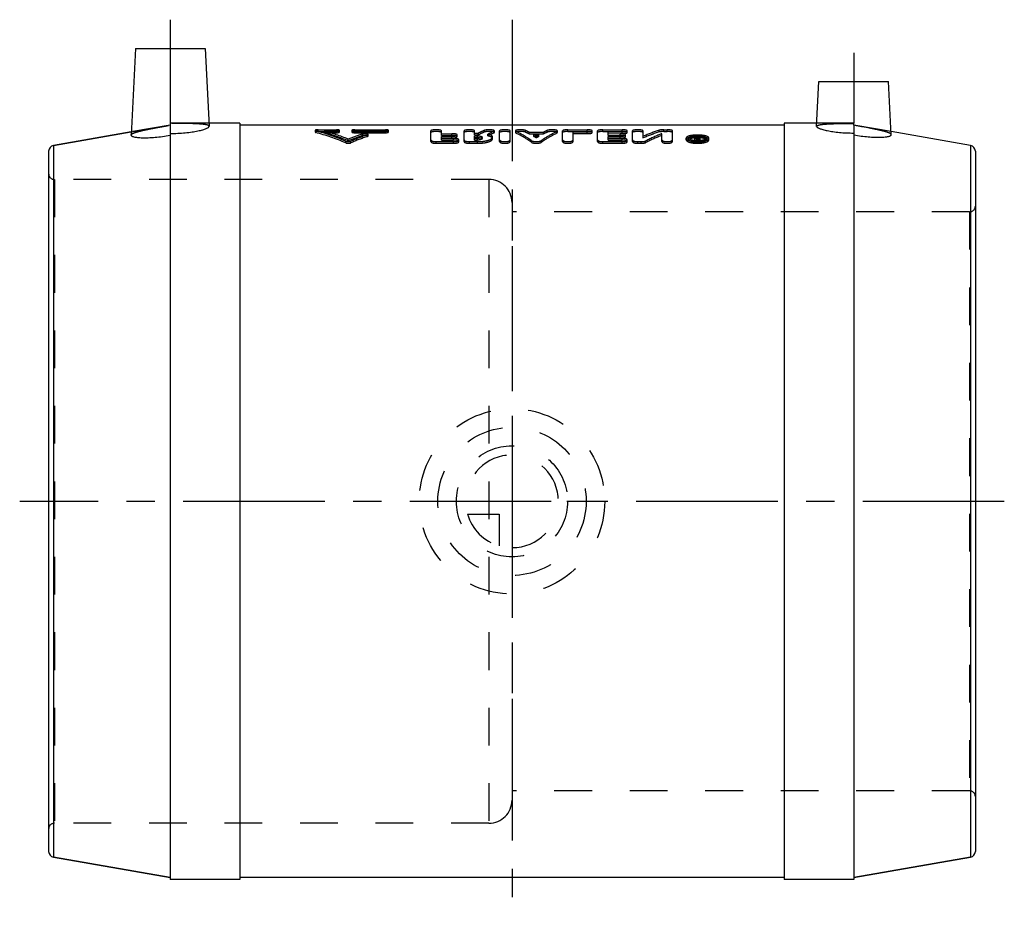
# Model space of a CAD drawing. Header units: millimetres. Extents: x 415 to 585, y 423 to 577.
import ezdxf

# ---------------------------------------------------------------- set-up
doc = ezdxf.new("R2010")
doc.units = ezdxf.units.MM
doc.header["$LTSCALE"] = 65.185185
doc.linetypes.add('CENTER', pattern=[0.6, 0.375, -0.075, 0.075, -0.075])
doc.linetypes.add('HIDDEN', pattern=[0.2, 0.1, -0.1])
for name, color, linetype in [('KOERPER', 7, 'CONTINUOUS'), ('KONST.EL_MIT_GEO', 7, 'CONTINUOUS'), ('KURVEN', 7, 'CONTINUOUS'), ('L1', 7, 'CONTINUOUS')]:
    doc.layers.add(name, color=color, linetype=linetype)

msp = doc.modelspace()

# ---------------------------------------------------------------- linework, layer by layer
at = {"layer": 'KOERPER', "color": 2, "linetype": 'CENTER'}
for p, q in [((441, 576.75), (441, 558.85)), ((559, 571.05), (559, 558.85)), ((441, 558.57), (441, 557.1)), ((559, 558.57), (559, 557.17))]:
    msp.add_line(p, q, dxfattribs=at)
at = {"layer": 'KOERPER', "color": 7, "linetype": 'Continuous'}
for p, q in [((435, 571.75), (434.22, 556.82)), ((435, 571.75), (447, 571.75)), ((447, 571.75), (447.7, 558.32)), ((552.6, 558.32), (553, 566.05)), ((553, 566.05), (565, 566.05)), ((565.48, 556.87), (565, 566.05)), ((453, 558.85), (447.68, 558.85)), ((453, 558.85), (453, 428.25)), ((547, 558.55), (453, 558.55)), ((547, 558.85), (547, 428.25)), ((552.62, 558.85), (547, 558.85)), ((420.83, 554.99), (434.25, 557.36)), ((440.96, 556.78), (440.96, 428.56)), ((441, 557.1), (441, 428.25)), ((559, 557.17), (559, 428.25)), ((559.04, 556.85), (559.04, 428.56)), ((420.83, 554.99), (420.83, 432.11)), ((579.17, 554.99), (579.17, 432.11)), ((420, 554.01), (420, 433.09)), ((580, 554.01), (580, 433.09)), ((420.83, 432.11), (440.96, 428.56)), ((559.04, 428.56), (579.17, 432.11)), ((547, 428.55), (453, 428.55)), ((453, 428.25), (441, 428.25)), ((559, 428.25), (547, 428.25))]:
    msp.add_line(p, q, dxfattribs=at)
at = {"layer": 'KOERPER', "color": 8, "linetype": 'HIDDEN'}
for p, q in [((434.25, 557.36), (440.96, 558.54)), ((440.96, 558.54), (440.96, 558.52)), ((441, 558.85), (441, 558.57)), ((447.68, 558.85), (441, 558.85)), ((559, 558.85), (552.62, 558.85)), ((559, 558.57), (559, 558.85)), ((559.04, 558.54), (559.04, 558.52))]:
    msp.add_line(p, q, dxfattribs=at)
at = {"layer": 'KOERPER', "color": 7, "linetype": 'Continuous'}
for centre, start, end in [((421, 554.01), 100, 180), ((579, 554.01), 0, 80), ((421, 433.09), 180, 260), ((579, 433.09), 280, 360)]:
    msp.add_arc(centre, 1, start, end, dxfattribs=at)
at = {"layer": 'KOERPER', "color": 8, "linetype": 'HIDDEN'}
for points, knots in [([(434.22, 556.82), (434.22, 556.89), (434.35, 557), (434.53, 557.11), (434.87, 557.25), (435.44, 557.42), (436.27, 557.63), (437.28, 557.84), (438.86, 558.15), (440.1, 558.37), (440.96, 558.52)], [0, 0, 0, 0, 0.032517, 0.059605, 0.094694, 0.188579, 0.311892, 0.460446, 0.628884, 1, 1, 1, 1]), ([(447.7, 558.33), (447.7, 558.39), (447.58, 558.49), (447.39, 558.55), (447.17, 558.61), (446.89, 558.65), (446.4, 558.71), (445.67, 558.76), (444.67, 558.8), (443.09, 558.83), (441.85, 558.83), (441, 558.83)], [0, 0, 0, 0, 0.029875, 0.05541, 0.089131, 0.131106, 0.181149, 0.303855, 0.453061, 0.623245, 1, 1, 1, 1]), ([(552.6, 558.33), (552.6, 558.39), (552.72, 558.48), (552.89, 558.54), (553.11, 558.6), (553.38, 558.64), (553.84, 558.7), (554.53, 558.75), (555.49, 558.79), (557, 558.82), (558.18, 558.82), (559, 558.82)], [0, 0, 0, 0, 0.02993, 0.055498, 0.089245, 0.131238, 0.18129, 0.303995, 0.453181, 0.62333, 1, 1, 1, 1]), ([(565.48, 556.87), (565.48, 556.94), (565.36, 557.05), (565.18, 557.15), (564.85, 557.29), (564.32, 557.45), (563.52, 557.65), (562.56, 557.86), (561.05, 558.16), (559.86, 558.37), (559.04, 558.52)], [0, 0, 0, 0, 0.032561, 0.05969, 0.094818, 0.188761, 0.312095, 0.460628, 0.629015, 1, 1, 1, 1])]:
    msp.add_open_spline(points, degree=3, knots=knots, dxfattribs=at)
for points in [[(440.96, 558.52), (440.98, 558.53), (441, 558.55), (441, 558.57)], [(559.04, 558.52), (559.02, 558.52), (559, 558.54), (559, 558.57)], [(440.96, 556.78), (440.98, 556.78), (441, 556.81), (441, 556.83)], [(559, 556.9), (559, 556.88), (559.02, 556.85), (559.04, 556.85)]]:
    msp.add_open_spline(points, degree=3, dxfattribs=at)
at = {"layer": 'KOERPER', "color": 7, "linetype": 'Continuous'}
for points, knots in [([(441, 557.1), (441.87, 557.1), (443.12, 557.16), (444.71, 557.35), (445.72, 557.52), (446.44, 557.69), (446.92, 557.83), (447.19, 557.94), (447.41, 558.04), (447.59, 558.14), (447.71, 558.25), (447.7, 558.33)], [0, 0, 0, 0, 0.374453, 0.543463, 0.691836, 0.814505, 0.86493, 0.907552, 0.942142, 0.968671, 1, 1, 1, 1]), ([(552.6, 558.33), (552.59, 558.26), (552.7, 558.15), (552.87, 558.05), (553.08, 557.96), (553.35, 557.86), (553.8, 557.72), (554.5, 557.56), (555.45, 557.4), (556.97, 557.22), (558.17, 557.17), (559, 557.17)], [0, 0, 0, 0, 0.031268, 0.057753, 0.092304, 0.134894, 0.185296, 0.307955, 0.456359, 0.625422, 1, 1, 1, 1]), ([(434.22, 556.82), (434.22, 556.79), (434.24, 556.72), (434.35, 556.64), (434.51, 556.57), (434.84, 556.48), (435.4, 556.39), (436.24, 556.35), (437.25, 556.35), (438.41, 556.42), (439.67, 556.56), (440.52, 556.7), (440.96, 556.78)], [0, 0, 0, 0, 0.012956, 0.030669, 0.055763, 0.089001, 0.180102, 0.30228, 0.451484, 0.622123, 0.807417, 1, 1, 1, 1]), ([(559.04, 556.85), (559.46, 556.78), (560.28, 556.64), (561.47, 556.51), (562.58, 556.44), (563.55, 556.43), (564.35, 556.47), (564.88, 556.55), (565.2, 556.64), (565.35, 556.7), (565.46, 556.78), (565.48, 556.84), (565.48, 556.87)], [0, 0, 0, 0, 0.192623, 0.377954, 0.548632, 0.697873, 0.820066, 0.911144, 0.944351, 0.969404, 0.987073, 1, 1, 1, 1])]:
    msp.add_open_spline(points, degree=3, knots=knots, dxfattribs=at)
at = {"layer": 'KONST.EL_MIT_GEO', "color": 8, "linetype": 'HIDDEN'}
for p, q in [((440.96, 558.54), (434.25, 557.36)), ((466, 557.63), (466, 557.33)), ((466.53, 557.43), (466.53, 557.73)), ((466.53, 557.73), (469.7, 557.73)), ((469.7, 557.23), (469.7, 557.73)), ((470.23, 557.33), (470.23, 557.63)), ((472.34, 557.63), (472.34, 557.33)), ((472.87, 557.23), (472.87, 557.73)), ((472.87, 557.73), (478.15, 557.73)), ((478.15, 557.23), (478.15, 557.73)), ((478.68, 557.33), (478.68, 557.63)), ((495.23, 557.33), (495.23, 557.63)), ((502.31, 557.33), (502.31, 557.62)), ((506.1, 557.33), (506.1, 557.62)), ((509.64, 557.43), (509.64, 557.73)), ((509.64, 557.73), (512.96, 557.73)), ((512.96, 557.43), (512.96, 557.73)), ((515.68, 557.43), (515.68, 557.73)), ((515.68, 557.73), (519, 557.73)), ((519, 557.43), (519, 557.73)), ((525.42, 557.35), (525.42, 557.65)), ((526.19, 557.43), (526.19, 557.73)), ((526.19, 557.73), (526.79, 557.73)), ((526.79, 557.43), (526.79, 557.73)), ((565.45, 557.41), (559.04, 558.54)), ((441, 556.83), (441, 428.53)), ((466.11, 557.27), (466.11, 557.56)), ((466.53, 557.43), (469.7, 557.43)), ((467.58, 557.23), (467.58, 557.52)), ((467.58, 557.52), (469.7, 557.52)), ((467.58, 557.23), (469.7, 557.23)), ((471.72, 555.83), (471.72, 556.12)), ((472.87, 557.52), (478.15, 557.52)), ((472.87, 557.43), (478.15, 557.43)), ((472.87, 557.23), (478.15, 557.23)), ((474.2, 556.73), (474.2, 557.02)), ((475.04, 556.57), (475.04, 556.86)), ((475.15, 556.65), (475.15, 556.94)), ((486, 555.68), (486, 557.55)), ((487.81, 556.77), (487.81, 557.55)), ((487.81, 557.06), (489.62, 557.06)), ((487.81, 556.77), (489.62, 556.77)), ((487.81, 555.95), (487.81, 556.6)), ((487.81, 556.6), (489.62, 556.6)), ((487.81, 556.31), (489.62, 556.31)), ((487.81, 556.24), (489.92, 556.24)), ((487.81, 555.95), (489.92, 555.95)), ((489.62, 556.77), (489.62, 557.06)), ((489.62, 556.31), (489.62, 556.6)), ((489.92, 555.95), (489.92, 556.24)), ((490.53, 556.55), (490.53, 556.84)), ((490.83, 555.68), (490.83, 555.97)), ((491.74, 555.68), (491.74, 557.55)), ((493.55, 556.84), (493.55, 557.55)), ((493.55, 557.14), (494.17, 557.14)), ((493.55, 556.84), (494.17, 556.84)), ((493.55, 555.95), (493.55, 556.68)), ((493.55, 556.68), (494.05, 556.68)), ((493.55, 556.39), (494.05, 556.39)), ((493.55, 556.24), (494.05, 556.24)), ((493.55, 555.95), (494.05, 555.95)), ((494.05, 556.39), (494.05, 556.68)), ((494.05, 555.95), (494.05, 556.24)), ((494.17, 556.84), (494.17, 557.14)), ((494.84, 556.18), (494.84, 556.47)), ((495.83, 556.67), (495.83, 556.96)), ((496.65, 556.18), (496.65, 556.47)), ((496.87, 557.18), (496.87, 557.47)), ((496.95, 557.26), (496.95, 557.55)), ((497.86, 555.68), (497.86, 557.55)), ((499.67, 555.68), (499.67, 557.55)), ((500.58, 557.55), (500.58, 557.26)), ((500.65, 557.18), (500.65, 557.47)), ((502.97, 557.02), (502.97, 557.31)), ((502.97, 557.31), (505.44, 557.31)), ((502.97, 557.02), (505.44, 557.02)), ((503.76, 556.59), (503.76, 556.88)), ((503.76, 556.88), (504.64, 556.88)), ((503.76, 556.59), (504.64, 556.59)), ((504.2, 556.33), (504.2, 556.62)), ((504.64, 556.59), (504.64, 556.88)), ((505.44, 557.02), (505.44, 557.31)), ((507.76, 557.18), (507.76, 557.47)), ((507.83, 557.26), (507.83, 557.55)), ((508.74, 555.68), (508.74, 557.55)), ((509.64, 557.43), (512.96, 557.43)), ((510.55, 555.68), (510.55, 557.36)), ((510.55, 557.36), (512.97, 557.36)), ((510.55, 557.07), (512.96, 557.07)), ((512.96, 557.07), (512.97, 557.36)), ((513.87, 557.26), (513.87, 557.55)), ((514.78, 555.68), (514.78, 557.55)), ((515.68, 557.43), (519, 557.43)), ((516.59, 556.77), (516.59, 557.36)), ((516.59, 557.36), (519, 557.36)), ((516.59, 557.06), (519, 557.07)), ((516.59, 556.77), (518.7, 556.77)), ((516.59, 555.95), (516.59, 556.6)), ((516.59, 556.6), (518.7, 556.6)), ((516.59, 556.31), (518.7, 556.31)), ((516.59, 556.24), (519, 556.24)), ((516.59, 555.95), (519, 555.95)), ((518.7, 556.77), (518.7, 557.06)), ((518.7, 556.31), (518.7, 556.6)), ((519, 557.07), (519, 557.36)), ((519, 555.95), (519, 556.24)), ((519.61, 556.55), (519.61, 556.84)), ((519.91, 557.26), (519.91, 557.55)), ((519.91, 555.68), (519.91, 555.97)), ((520.81, 555.68), (520.81, 557.55)), ((522.62, 556.31), (522.62, 557.55)), ((525.89, 555.68), (525.89, 557.06)), ((526.19, 557.43), (526.79, 557.43)), ((527.7, 555.68), (527.7, 557.55)), ((530.08, 556), (530.08, 556.29)), ((530.53, 556), (530.53, 556.29)), ((531.58, 555.68), (531.58, 556.58)), ((531.58, 556.58), (531.89, 556.58)), ((531.58, 556.29), (531.89, 556.29)), ((531.58, 555.97), (532.04, 555.97)), ((531.89, 555.77), (531.89, 556.58)), ((531.89, 556.33), (531.98, 556.33)), ((531.89, 556.24), (532.04, 556.24)), ((531.89, 556.06), (532.04, 556.06)), ((531.89, 556.04), (531.98, 556.04)), ((531.89, 555.95), (532.04, 555.95)), ((531.98, 556.33), (532, 556.36)), ((531.98, 556.04), (531.98, 556.33)), ((532, 556.36), (532.03, 556.39)), ((532.04, 555.77), (532.04, 556.24)), ((532.04, 555.68), (532.04, 555.97)), ((532.18, 556.29), (532.18, 556.58)), ((532.18, 556.58), (532.49, 556.58)), ((532.18, 556.29), (532.49, 556.29)), ((532.19, 555.82), (532.19, 556.2)), ((532.27, 556.02), (532.27, 556.31)), ((532.49, 556.29), (532.49, 556.58)), ((532.49, 555.82), (532.49, 556.2)), ((533.55, 556), (533.55, 556.29)), ((534, 556), (534, 556.29)), ((559, 556.9), (559, 428.53)), ((471.29, 555.47), (471.29, 555.75)), ((472.15, 555.47), (472.15, 555.75)), ((486.91, 555.4), (486.91, 555.68)), ((486.91, 555.68), (489.93, 555.68)), ((486.91, 555.4), (489.92, 555.4)), ((489.92, 555.4), (489.93, 555.68)), ((492.64, 555.4), (492.64, 555.68)), ((492.64, 555.68), (494.05, 555.68)), ((492.64, 555.4), (494.05, 555.4)), ((494.05, 555.4), (494.05, 555.68)), ((503.37, 555.57), (503.37, 555.86)), ((505.03, 555.57), (505.03, 555.86)), ((515.68, 555.4), (515.68, 555.68)), ((515.68, 555.68), (519, 555.68)), ((515.68, 555.4), (519, 555.4)), ((519, 555.4), (519, 555.68)), ((521.72, 555.4), (521.72, 555.68)), ((521.72, 555.68), (522.32, 555.68)), ((521.72, 555.4), (522.32, 555.4)), ((522.32, 555.4), (522.32, 555.68)), ((523.09, 555.53), (523.09, 555.82)), ((531.58, 555.68), (532.04, 555.68)), ((531.89, 555.77), (532.04, 555.77)), ((420, 550.15), (420, 436.95)), ((421, 549.15), (421, 437.95)), ((496, 549.15), (421, 549.15)), ((496, 549.15), (496, 437.95)), ((500, 545.15), (500, 441.95)), ((580, 544.55), (580, 442.55)), ((579, 543.55), (500, 543.55)), ((579, 543.55), (579, 443.55)), ((579, 443.55), (500, 443.55)), ((496, 437.95), (421, 437.95))]:
    msp.add_line(p, q, dxfattribs=at)
at = {"layer": 'KONST.EL_MIT_GEO', "color": 7, "linetype": 'Continuous'}
for p, q in [((434.25, 557.36), (420.83, 554.99)), ((579.17, 554.99), (565.45, 557.41)), ((440.96, 428.56), (420.83, 432.11)), ((579.17, 432.11), (559.04, 428.56))]:
    msp.add_line(p, q, dxfattribs=at)
at = {"layer": 'KONST.EL_MIT_GEO', "color": 8, "linetype": 'HIDDEN'}
for centre, radius, start, end in [((440.95, 558.59), 0.05, 280, 360), ((502.13, 541.33), 17.7, 112.9607, 116.7443), ((495.76, 543.04), 15.98, 63.199, 65.8115), ((512.65, 543.04), 15.98, 114.1885, 116.801), ((533.98, 530.4), 28.56, 107.4368, 113.4283), ((559.05, 558.59), 0.05, 180, 260), ((455.82, 519.79), 39.15, 66.7286, 74.7743), ((455.84, 519.37), 39.26, 66.8245, 74.8424), ((457.21, 520), 38.92, 68.1156, 74.5489), ((457.23, 519.58), 39.04, 68.2069, 74.6173), ((486.34, 519.71), 39.24, 108.0308, 111.8759), ((486.3, 519.37), 39.27, 107.949, 111.7888), ((487.79, 519.37), 39.6, 108.7739, 113.2566), ((487.77, 518.95), 39.72, 108.6942, 113.1608), ((502.12, 540.99), 17.74, 112.8658, 116.6383), ((504.31, 540.96), 18.11, 114.257, 117.8992), ((504.29, 540.62), 18.15, 114.158, 117.7901), ((495.77, 542.71), 16.01, 63.3051, 65.9101), ((494.87, 541.39), 17.85, 58.5013, 60.141), ((494.9, 541.07), 17.87, 58.6188, 60.2548), ((513.53, 541.39), 17.85, 119.859, 121.4987), ((513.51, 541.07), 17.87, 119.7452, 121.3812), ((512.63, 542.71), 16.01, 114.0899, 116.6949), ((533.97, 530.02), 28.64, 107.3609, 113.3319), ((536.62, 529.2), 29.86, 111.0608, 116.9379), ((536.6, 528.82), 29.93, 110.9718, 116.8311), ((541.32, 548.81), 11.82, 140.69, 142.253), ((541.28, 549.16), 11.74, 140.8147, 142.0373), ((532.04, 556.55), 0.488, 269.9569, 274.5011), ((541.72, 549.06), 11.9, 140.8211, 142.4947), ((541.66, 548.78), 11.86, 140.6918, 142.3671), ((532.04, 560.57), 4.74, 270.0072, 271.5615), ((532.04, 560.56), 4.73, 271.5611, 271.8261), ((532.04, 560.4), 4.57, 271.8061, 274.7321), ((532.07, 560.12), 4.3, 274.7506, 275.6764), ((421, 550.15), 1, 180, 270), ((496, 545.15), 4, 0, 90), ((579, 544.55), 1, 270, 360), ((579, 442.55), 1, 0, 90), ((496, 441.95), 4, 270, 360), ((421, 436.95), 1, 90, 180), ((440.95, 428.51), 0.05, 0, 80)]:
    msp.add_arc(centre, radius, start, end, dxfattribs=at)
at = {"layer": 'KONST.EL_MIT_GEO', "color": 7, "linetype": 'Continuous'}
msp.add_arc((559.05, 428.51), 0.05, 100, 180, dxfattribs=at)
at = {"layer": 'KONST.EL_MIT_GEO', "color": 8, "linetype": 'HIDDEN'}
for points, knots in [([(466.53, 557.73), (466.46, 557.73), (466.34, 557.72), (466.17, 557.7), (466.06, 557.68), (466, 557.64), (466, 557.63)], [0, 0, 0, 0, 0.37071, 0.684537, 0.898757, 1, 1, 1, 1]), ([(466, 557.63), (466, 557.61), (466.04, 557.58), (466.08, 557.57), (466.11, 557.56)], [0, 0, 0, 0, 0.336008, 1, 1, 1, 1]), ([(470.23, 557.63), (470.23, 557.64), (470.16, 557.68), (470.06, 557.7), (469.89, 557.72), (469.77, 557.73), (469.7, 557.73)], [0, 0, 0, 0, 0.100848, 0.314847, 0.628917, 1, 1, 1, 1]), ([(469.7, 557.52), (469.77, 557.52), (469.89, 557.52), (470.06, 557.55), (470.16, 557.57), (470.23, 557.61), (470.23, 557.63)], [0, 0, 0, 0, 0.370637, 0.684327, 0.898515, 1, 1, 1, 1]), ([(472.87, 557.73), (472.8, 557.73), (472.67, 557.72), (472.51, 557.7), (472.4, 557.68), (472.34, 557.64), (472.34, 557.63)], [0, 0, 0, 0, 0.371168, 0.685211, 0.899152, 1, 1, 1, 1]), ([(472.34, 557.63), (472.34, 557.61), (472.4, 557.57), (472.51, 557.55), (472.67, 557.52), (472.8, 557.52), (472.87, 557.52)], [0, 0, 0, 0, 0.101483, 0.315729, 0.629446, 1, 1, 1, 1]), ([(478.68, 557.63), (478.68, 557.64), (478.62, 557.68), (478.51, 557.7), (478.34, 557.72), (478.22, 557.73), (478.15, 557.73)], [0, 0, 0, 0, 0.100848, 0.314847, 0.628917, 1, 1, 1, 1]), ([(478.15, 557.52), (478.22, 557.52), (478.34, 557.52), (478.51, 557.55), (478.62, 557.57), (478.68, 557.61), (478.68, 557.63)], [0, 0, 0, 0, 0.370637, 0.684327, 0.898515, 1, 1, 1, 1]), ([(487.81, 557.55), (487.81, 557.58), (487.74, 557.62), (487.65, 557.65), (487.49, 557.69), (487.24, 557.72), (486.91, 557.73), (486.57, 557.72), (486.32, 557.69), (486.16, 557.65), (486.07, 557.62), (486, 557.58), (486, 557.55)], [0, 0, 0, 0, 0.050942, 0.09738, 0.158029, 0.314795, 0.5, 0.685205, 0.841972, 0.902621, 0.949058, 1, 1, 1, 1]), ([(493.55, 557.55), (493.55, 557.58), (493.48, 557.62), (493.39, 557.65), (493.23, 557.69), (492.97, 557.72), (492.64, 557.73), (492.31, 557.72), (492.06, 557.69), (491.89, 557.65), (491.8, 557.62), (491.74, 557.58), (491.74, 557.55)], [0, 0, 0, 0, 0.050942, 0.09738, 0.158029, 0.314795, 0.5, 0.685205, 0.841972, 0.902621, 0.949058, 1, 1, 1, 1]), ([(496.95, 557.55), (496.95, 557.58), (496.9, 557.61), (496.84, 557.64), (496.71, 557.68), (496.51, 557.71), (496.14, 557.73), (495.76, 557.73), (495.42, 557.68), (495.28, 557.65), (495.23, 557.63)], [0, 0, 0, 0, 0.043787, 0.081622, 0.130883, 0.260263, 0.42022, 0.758956, 0.899268, 1, 1, 1, 1]), ([(499.67, 557.55), (499.67, 557.58), (499.6, 557.62), (499.51, 557.65), (499.35, 557.69), (499.1, 557.72), (498.76, 557.73), (498.43, 557.72), (498.18, 557.69), (498.01, 557.65), (497.93, 557.62), (497.86, 557.58), (497.86, 557.55)], [0, 0, 0, 0, 0.050942, 0.09738, 0.158029, 0.314795, 0.5, 0.685205, 0.841972, 0.902621, 0.949058, 1, 1, 1, 1]), ([(502.31, 557.62), (502.26, 557.65), (502.12, 557.68), (501.78, 557.73), (501.4, 557.73), (501.02, 557.71), (500.82, 557.68), (500.69, 557.64), (500.62, 557.61), (500.58, 557.58), (500.58, 557.55)], [0, 0, 0, 0, 0.098334, 0.2373, 0.576451, 0.737543, 0.868077, 0.917801, 0.955971, 1, 1, 1, 1]), ([(507.83, 557.55), (507.83, 557.58), (507.78, 557.61), (507.71, 557.64), (507.59, 557.68), (507.39, 557.71), (507.01, 557.73), (506.63, 557.73), (506.29, 557.68), (506.15, 557.65), (506.1, 557.62)], [0, 0, 0, 0, 0.044027, 0.082194, 0.131917, 0.262449, 0.423541, 0.762696, 0.901663, 1, 1, 1, 1]), ([(509.64, 557.73), (509.53, 557.73), (509.31, 557.72), (509.02, 557.68), (508.85, 557.65), (508.74, 557.58), (508.74, 557.55)], [0, 0, 0, 0, 0.370606, 0.684289, 0.898003, 1, 1, 1, 1]), ([(513.87, 557.55), (513.87, 557.58), (513.8, 557.62), (513.71, 557.65), (513.55, 557.69), (513.3, 557.72), (513.08, 557.73), (512.96, 557.73)], [0, 0, 0, 0, 0.101838, 0.194758, 0.316051, 0.629545, 1, 1, 1, 1]), ([(515.68, 557.73), (515.56, 557.73), (515.35, 557.72), (515.06, 557.68), (514.88, 557.65), (514.78, 557.58), (514.78, 557.55)], [0, 0, 0, 0, 0.370606, 0.684289, 0.898003, 1, 1, 1, 1]), ([(519.91, 557.55), (519.91, 557.58), (519.84, 557.62), (519.75, 557.65), (519.59, 557.69), (519.34, 557.72), (519.12, 557.73), (519, 557.73)], [0, 0, 0, 0, 0.101838, 0.194758, 0.316051, 0.629545, 1, 1, 1, 1]), ([(522.62, 557.55), (522.63, 557.58), (522.56, 557.62), (522.47, 557.65), (522.3, 557.69), (522.05, 557.72), (521.72, 557.73), (521.39, 557.72), (521.14, 557.69), (520.97, 557.65), (520.88, 557.62), (520.81, 557.58), (520.81, 557.55)], [0, 0, 0, 0, 0.050942, 0.09738, 0.158029, 0.314795, 0.5, 0.685205, 0.841972, 0.902621, 0.949058, 1, 1, 1, 1]), ([(526.19, 557.73), (526.04, 557.73), (525.79, 557.72), (525.53, 557.68), (525.42, 557.65)], [0, 0, 0, 0, 0.570303, 1, 1, 1, 1]), ([(527.7, 557.55), (527.7, 557.58), (527.59, 557.65), (527.41, 557.68), (527.12, 557.72), (526.91, 557.73), (526.79, 557.73)], [0, 0, 0, 0, 0.101977, 0.315694, 0.629416, 1, 1, 1, 1]), ([(466.53, 557.43), (466.46, 557.43), (466.34, 557.43), (466.17, 557.41), (466.07, 557.39), (466, 557.35), (466, 557.33)], [0, 0, 0, 0, 0.368883, 0.679758, 0.898479, 1, 1, 1, 1]), ([(466, 557.33), (466, 557.32), (466.04, 557.29), (466.08, 557.28), (466.11, 557.27)], [0, 0, 0, 0, 0.328718, 1, 1, 1, 1]), ([(470.23, 557.33), (470.23, 557.35), (470.16, 557.39), (470.06, 557.41), (469.89, 557.43), (469.77, 557.43), (469.7, 557.43)], [0, 0, 0, 0, 0.103161, 0.32075, 0.634663, 1, 1, 1, 1]), ([(469.7, 557.23), (469.77, 557.23), (469.89, 557.23), (470.06, 557.25), (470.16, 557.28), (470.23, 557.31), (470.23, 557.33)], [0, 0, 0, 0, 0.363947, 0.67766, 0.895954, 1, 1, 1, 1]), ([(472.87, 557.43), (472.8, 557.43), (472.68, 557.43), (472.51, 557.41), (472.41, 557.39), (472.34, 557.35), (472.34, 557.33)], [0, 0, 0, 0, 0.3649, 0.678915, 0.896673, 1, 1, 1, 1]), ([(472.34, 557.33), (472.34, 557.31), (472.4, 557.28), (472.51, 557.25), (472.68, 557.23), (472.8, 557.23), (472.87, 557.23)], [0, 0, 0, 0, 0.103869, 0.321938, 0.635532, 1, 1, 1, 1]), ([(475.15, 556.94), (475.15, 556.96), (475.11, 556.99), (474.99, 557.04), (474.77, 557.07), (474.48, 557.07), (474.28, 557.05), (474.2, 557.02)], [0, 0, 0, 0, 0.04697, 0.128297, 0.395565, 0.727668, 1, 1, 1, 1]), ([(475.15, 556.65), (475.15, 556.67), (475.11, 556.7), (474.99, 556.75), (474.76, 556.78), (474.48, 556.78), (474.28, 556.76), (474.2, 556.73)], [0, 0, 0, 0, 0.048776, 0.133571, 0.403286, 0.729108, 1, 1, 1, 1]), ([(475.04, 556.86), (475.07, 556.87), (475.11, 556.89), (475.15, 556.93), (475.15, 556.94)], [0, 0, 0, 0, 0.637319, 1, 1, 1, 1]), ([(475.04, 556.57), (475.07, 556.58), (475.11, 556.6), (475.15, 556.63), (475.15, 556.65)], [0, 0, 0, 0, 0.636732, 1, 1, 1, 1]), ([(478.68, 557.33), (478.68, 557.35), (478.61, 557.39), (478.51, 557.41), (478.34, 557.43), (478.22, 557.43), (478.15, 557.43)], [0, 0, 0, 0, 0.103161, 0.32075, 0.634663, 1, 1, 1, 1]), ([(478.15, 557.23), (478.22, 557.23), (478.34, 557.23), (478.51, 557.25), (478.61, 557.28), (478.68, 557.31), (478.68, 557.33)], [0, 0, 0, 0, 0.363947, 0.67766, 0.895954, 1, 1, 1, 1]), ([(487.81, 557.26), (487.81, 557.29), (487.7, 557.35), (487.52, 557.39), (487.23, 557.43), (486.9, 557.44), (486.58, 557.43), (486.29, 557.39), (486.11, 557.35), (486, 557.29), (486, 557.26)], [0, 0, 0, 0, 0.052253, 0.161369, 0.318143, 0.500459, 0.682751, 0.839249, 0.948035, 1, 1, 1, 1]), ([(486, 555.97), (486, 555.93), (486.06, 555.86), (486.15, 555.81), (486.31, 555.75), (486.57, 555.7), (486.79, 555.68), (486.91, 555.68)], [0, 0, 0, 0, 0.125477, 0.220502, 0.339832, 0.642757, 1, 1, 1, 1]), ([(490.53, 556.84), (490.53, 556.88), (490.47, 556.93), (490.37, 556.97), (490.21, 557.02), (489.96, 557.05), (489.74, 557.06), (489.62, 557.06)], [0, 0, 0, 0, 0.112772, 0.206394, 0.326616, 0.635317, 1, 1, 1, 1]), ([(489.62, 556.6), (489.74, 556.6), (489.96, 556.61), (490.21, 556.66), (490.37, 556.71), (490.47, 556.75), (490.53, 556.8), (490.53, 556.84)], [0, 0, 0, 0, 0.363631, 0.671632, 0.791956, 0.886053, 1, 1, 1, 1]), ([(490.53, 556.55), (490.53, 556.59), (490.46, 556.64), (490.37, 556.68), (490.2, 556.73), (489.95, 556.76), (489.74, 556.77), (489.62, 556.77)], [0, 0, 0, 0, 0.11687, 0.213824, 0.336557, 0.64499, 1, 1, 1, 1]), ([(489.62, 556.31), (489.74, 556.31), (489.95, 556.32), (490.2, 556.36), (490.37, 556.41), (490.46, 556.46), (490.53, 556.51), (490.53, 556.55)], [0, 0, 0, 0, 0.353775, 0.661201, 0.784285, 0.88185, 1, 1, 1, 1]), ([(490.83, 555.97), (490.83, 556.01), (490.77, 556.07), (490.68, 556.12), (490.52, 556.18), (490.26, 556.23), (490.04, 556.24), (489.92, 556.24)], [0, 0, 0, 0, 0.124249, 0.218842, 0.338026, 0.641573, 1, 1, 1, 1]), ([(490.83, 555.68), (490.83, 555.73), (490.77, 555.79), (490.67, 555.84), (490.5, 555.9), (490.25, 555.94), (490.04, 555.95), (489.92, 555.95)], [0, 0, 0, 0, 0.130272, 0.229349, 0.351898, 0.65461, 1, 1, 1, 1]), ([(489.93, 555.68), (490.04, 555.68), (490.26, 555.7), (490.52, 555.75), (490.68, 555.81), (490.77, 555.86), (490.83, 555.93), (490.83, 555.97)], [0, 0, 0, 0, 0.35727, 0.660081, 0.779423, 0.874576, 1, 1, 1, 1]), ([(493.55, 557.26), (493.55, 557.29), (493.44, 557.35), (493.26, 557.39), (492.97, 557.43), (492.64, 557.44), (492.31, 557.43), (492.03, 557.39), (491.85, 557.35), (491.74, 557.29), (491.74, 557.26)], [0, 0, 0, 0, 0.052253, 0.161369, 0.318143, 0.500459, 0.682751, 0.839249, 0.948035, 1, 1, 1, 1]), ([(491.74, 555.97), (491.74, 555.93), (491.79, 555.86), (491.89, 555.81), (492.05, 555.75), (492.3, 555.7), (492.52, 555.68), (492.64, 555.68)], [0, 0, 0, 0, 0.125477, 0.220502, 0.339832, 0.642757, 1, 1, 1, 1]), ([(494.05, 556.68), (494.15, 556.68), (494.34, 556.67), (494.56, 556.64), (494.7, 556.59), (494.79, 556.55), (494.84, 556.5), (494.84, 556.47)], [0, 0, 0, 0, 0.36191, 0.668209, 0.787952, 0.881992, 1, 1, 1, 1]), ([(494.05, 555.68), (494.39, 555.68), (494.88, 555.71), (495.5, 555.82), (495.89, 555.92), (496.21, 556.04), (496.48, 556.18), (496.65, 556.35), (496.65, 556.47)], [0, 0, 0, 0, 0.35966, 0.521953, 0.665002, 0.78499, 0.879971, 1, 1, 1, 1]), ([(494.84, 556.47), (494.84, 556.43), (494.79, 556.38), (494.7, 556.34), (494.56, 556.29), (494.34, 556.25), (494.15, 556.24), (494.05, 556.24)], [0, 0, 0, 0, 0.119023, 0.213509, 0.333402, 0.639136, 1, 1, 1, 1]), ([(494.05, 556.39), (494.15, 556.39), (494.34, 556.38), (494.55, 556.35), (494.7, 556.3), (494.78, 556.27), (494.84, 556.21), (494.84, 556.18)], [0, 0, 0, 0, 0.351068, 0.656763, 0.779354, 0.877182, 1, 1, 1, 1]), ([(494.05, 555.4), (494.38, 555.4), (495, 555.43), (495.72, 555.57), (496.19, 555.74), (496.47, 555.88), (496.65, 556.06), (496.65, 556.18)], [0, 0, 0, 0, 0.349082, 0.654802, 0.776786, 0.876109, 1, 1, 1, 1]), ([(494.84, 556.18), (494.84, 556.14), (494.78, 556.09), (494.7, 556.05), (494.55, 556), (494.34, 555.96), (494.15, 555.95), (494.05, 555.95)], [0, 0, 0, 0, 0.124004, 0.222452, 0.345475, 0.650523, 1, 1, 1, 1]), ([(496.95, 557.26), (496.95, 557.28), (496.9, 557.32), (496.83, 557.35), (496.7, 557.38), (496.5, 557.41), (496.14, 557.44), (495.76, 557.43), (495.42, 557.39), (495.28, 557.36), (495.23, 557.33)], [0, 0, 0, 0, 0.045118, 0.084271, 0.134876, 0.265712, 0.424709, 0.758673, 0.898688, 1, 1, 1, 1]), ([(496.65, 556.47), (496.65, 556.52), (496.6, 556.64), (496.42, 556.77), (496.16, 556.88), (495.95, 556.94), (495.83, 556.96)], [0, 0, 0, 0, 0.151677, 0.356856, 0.638865, 1, 1, 1, 1]), ([(496.65, 556.18), (496.65, 556.3), (496.45, 556.47), (496.16, 556.59), (495.95, 556.65), (495.83, 556.67)], [0, 0, 0, 0, 0.351787, 0.641475, 1, 1, 1, 1]), ([(496.87, 557.47), (496.88, 557.48), (496.91, 557.49), (496.95, 557.52), (496.95, 557.55)], [0, 0, 0, 0, 0.350906, 1, 1, 1, 1]), ([(496.87, 557.18), (496.88, 557.18), (496.91, 557.2), (496.95, 557.23), (496.95, 557.26)], [0, 0, 0, 0, 0.355807, 1, 1, 1, 1]), ([(499.67, 557.26), (499.67, 557.29), (499.56, 557.35), (499.38, 557.39), (499.09, 557.43), (498.76, 557.44), (498.44, 557.43), (498.15, 557.39), (497.97, 557.35), (497.86, 557.29), (497.86, 557.26)], [0, 0, 0, 0, 0.052253, 0.161369, 0.318143, 0.500459, 0.682751, 0.839249, 0.948035, 1, 1, 1, 1]), ([(497.86, 555.97), (497.86, 555.93), (497.91, 555.86), (498.01, 555.81), (498.17, 555.75), (498.43, 555.7), (498.76, 555.67), (499.1, 555.7), (499.36, 555.75), (499.52, 555.81), (499.61, 555.86), (499.67, 555.93), (499.67, 555.97)], [0, 0, 0, 0, 0.062726, 0.110282, 0.16996, 0.321391, 0.499996, 0.678603, 0.830036, 0.889717, 0.937274, 1, 1, 1, 1]), ([(500.58, 557.55), (500.58, 557.54), (500.59, 557.51), (500.62, 557.49), (500.65, 557.47)], [0, 0, 0, 0, 0.177831, 1, 1, 1, 1]), ([(502.31, 557.33), (502.26, 557.35), (502.12, 557.39), (501.78, 557.43), (501.4, 557.44), (501.03, 557.41), (500.83, 557.38), (500.7, 557.35), (500.63, 557.32), (500.58, 557.28), (500.58, 557.26)], [0, 0, 0, 0, 0.099352, 0.238339, 0.572733, 0.732552, 0.864372, 0.915313, 0.954705, 1, 1, 1, 1]), ([(500.58, 557.26), (500.58, 557.25), (500.59, 557.21), (500.62, 557.19), (500.65, 557.18)], [0, 0, 0, 0, 0.177833, 1, 1, 1, 1]), ([(503.37, 555.86), (503.15, 556.01), (502.28, 556.61), (501.36, 557.14), (500.65, 557.47)], [0, 0, 0, 0, 0.258139, 1, 1, 1, 1]), ([(503.37, 555.57), (503.15, 555.73), (502.28, 556.32), (501.36, 556.85), (500.65, 557.18)], [0, 0, 0, 0, 0.257163, 1, 1, 1, 1]), ([(505.03, 555.86), (505.25, 556.01), (506.13, 556.61), (507.05, 557.14), (507.76, 557.47)], [0, 0, 0, 0, 0.258139, 1, 1, 1, 1]), ([(505.03, 555.57), (505.25, 555.73), (506.13, 556.32), (507.05, 556.85), (507.76, 557.18)], [0, 0, 0, 0, 0.257163, 1, 1, 1, 1]), ([(507.83, 557.26), (507.83, 557.28), (507.78, 557.32), (507.71, 557.35), (507.58, 557.38), (507.38, 557.41), (507.01, 557.44), (506.63, 557.43), (506.29, 557.39), (506.15, 557.35), (506.1, 557.33)], [0, 0, 0, 0, 0.045361, 0.084841, 0.135901, 0.267826, 0.427857, 0.76224, 0.901019, 1, 1, 1, 1]), ([(507.76, 557.47), (507.77, 557.48), (507.8, 557.5), (507.83, 557.53), (507.83, 557.55)], [0, 0, 0, 0, 0.346605, 1, 1, 1, 1]), ([(507.76, 557.18), (507.77, 557.19), (507.8, 557.2), (507.83, 557.23), (507.83, 557.26)], [0, 0, 0, 0, 0.351782, 1, 1, 1, 1]), ([(509.64, 557.43), (509.53, 557.43), (509.32, 557.43), (509.04, 557.39), (508.85, 557.35), (508.74, 557.29), (508.74, 557.26)], [0, 0, 0, 0, 0.359267, 0.668592, 0.891821, 1, 1, 1, 1]), ([(508.74, 555.97), (508.74, 555.93), (508.79, 555.86), (508.89, 555.81), (509.05, 555.75), (509.31, 555.7), (509.64, 555.67), (509.98, 555.7), (510.24, 555.75), (510.4, 555.81), (510.49, 555.86), (510.55, 555.93), (510.55, 555.97)], [0, 0, 0, 0, 0.062726, 0.110282, 0.16996, 0.321391, 0.499996, 0.678603, 0.830036, 0.889717, 0.937274, 1, 1, 1, 1]), ([(513.87, 557.26), (513.87, 557.29), (513.8, 557.33), (513.71, 557.36), (513.54, 557.4), (513.29, 557.42), (513.08, 557.43), (512.96, 557.43)], [0, 0, 0, 0, 0.104511, 0.199774, 0.322823, 0.636452, 1, 1, 1, 1]), ([(512.96, 557.07), (513.08, 557.07), (513.29, 557.07), (513.58, 557.11), (513.76, 557.16), (513.87, 557.22), (513.87, 557.26)], [0, 0, 0, 0, 0.36282, 0.675622, 0.894301, 1, 1, 1, 1]), ([(512.97, 557.36), (513.08, 557.36), (513.3, 557.37), (513.58, 557.41), (513.76, 557.45), (513.87, 557.52), (513.87, 557.55)], [0, 0, 0, 0, 0.369696, 0.682666, 0.896997, 1, 1, 1, 1]), ([(515.68, 557.43), (515.57, 557.43), (515.36, 557.43), (515.07, 557.39), (514.89, 557.35), (514.78, 557.29), (514.78, 557.26)], [0, 0, 0, 0, 0.359267, 0.668592, 0.891821, 1, 1, 1, 1]), ([(514.78, 555.97), (514.78, 555.93), (514.83, 555.86), (514.93, 555.81), (515.09, 555.75), (515.34, 555.7), (515.56, 555.68), (515.68, 555.68)], [0, 0, 0, 0, 0.125477, 0.220502, 0.339832, 0.642757, 1, 1, 1, 1]), ([(519.61, 556.84), (519.61, 556.88), (519.54, 556.93), (519.45, 556.97), (519.29, 557.02), (519.04, 557.05), (518.82, 557.06), (518.7, 557.06)], [0, 0, 0, 0, 0.112772, 0.206394, 0.326616, 0.635317, 1, 1, 1, 1]), ([(518.7, 556.6), (518.82, 556.6), (519.04, 556.61), (519.29, 556.66), (519.45, 556.71), (519.54, 556.75), (519.61, 556.8), (519.61, 556.84)], [0, 0, 0, 0, 0.363631, 0.671632, 0.791956, 0.886053, 1, 1, 1, 1]), ([(519.61, 556.55), (519.61, 556.59), (519.54, 556.64), (519.44, 556.68), (519.28, 556.73), (519.03, 556.76), (518.81, 556.77), (518.7, 556.77)], [0, 0, 0, 0, 0.11687, 0.213824, 0.336557, 0.64499, 1, 1, 1, 1]), ([(518.7, 556.31), (518.81, 556.31), (519.03, 556.32), (519.28, 556.36), (519.44, 556.41), (519.54, 556.46), (519.61, 556.51), (519.61, 556.55)], [0, 0, 0, 0, 0.353775, 0.661201, 0.784285, 0.88185, 1, 1, 1, 1]), ([(519, 557.36), (519.12, 557.36), (519.33, 557.37), (519.62, 557.41), (519.8, 557.45), (519.91, 557.52), (519.91, 557.55)], [0, 0, 0, 0, 0.369696, 0.682666, 0.896997, 1, 1, 1, 1]), ([(519.91, 557.26), (519.91, 557.29), (519.84, 557.33), (519.75, 557.36), (519.58, 557.4), (519.33, 557.42), (519.12, 557.43), (519, 557.43)], [0, 0, 0, 0, 0.104511, 0.199774, 0.322823, 0.636452, 1, 1, 1, 1]), ([(519, 557.07), (519.12, 557.07), (519.33, 557.07), (519.62, 557.11), (519.8, 557.16), (519.91, 557.22), (519.91, 557.26)], [0, 0, 0, 0, 0.36282, 0.675622, 0.894301, 1, 1, 1, 1]), ([(519.91, 555.97), (519.91, 556.01), (519.85, 556.07), (519.76, 556.12), (519.59, 556.18), (519.34, 556.23), (519.12, 556.24), (519, 556.24)], [0, 0, 0, 0, 0.124249, 0.218842, 0.338026, 0.641573, 1, 1, 1, 1]), ([(519, 555.68), (519.12, 555.68), (519.34, 555.7), (519.59, 555.75), (519.76, 555.81), (519.85, 555.86), (519.91, 555.93), (519.91, 555.97)], [0, 0, 0, 0, 0.35727, 0.660081, 0.779423, 0.874576, 1, 1, 1, 1]), ([(519.91, 555.68), (519.91, 555.73), (519.85, 555.79), (519.75, 555.84), (519.58, 555.9), (519.33, 555.94), (519.12, 555.95), (519, 555.95)], [0, 0, 0, 0, 0.130272, 0.229349, 0.351898, 0.65461, 1, 1, 1, 1]), ([(522.62, 557.26), (522.62, 557.29), (522.51, 557.35), (522.33, 557.39), (522.05, 557.43), (521.72, 557.44), (521.39, 557.43), (521.1, 557.39), (520.92, 557.35), (520.81, 557.29), (520.81, 557.26)], [0, 0, 0, 0, 0.052253, 0.161369, 0.318143, 0.500459, 0.682751, 0.839249, 0.948035, 1, 1, 1, 1]), ([(520.81, 555.97), (520.81, 555.93), (520.87, 555.86), (520.97, 555.81), (521.13, 555.75), (521.38, 555.7), (521.6, 555.68), (521.72, 555.68)], [0, 0, 0, 0, 0.125477, 0.220502, 0.339832, 0.642757, 1, 1, 1, 1]), ([(526.19, 557.43), (526.04, 557.43), (525.79, 557.42), (525.53, 557.38), (525.42, 557.35)], [0, 0, 0, 0, 0.567479, 1, 1, 1, 1]), ([(525.89, 555.97), (525.89, 555.93), (525.94, 555.86), (526.04, 555.81), (526.2, 555.75), (526.46, 555.7), (526.79, 555.67), (527.13, 555.7), (527.39, 555.75), (527.55, 555.81), (527.64, 555.86), (527.7, 555.93), (527.7, 555.97)], [0, 0, 0, 0, 0.062726, 0.110282, 0.16996, 0.321391, 0.499996, 0.678603, 0.830036, 0.889717, 0.937274, 1, 1, 1, 1]), ([(527.7, 557.26), (527.7, 557.29), (527.58, 557.35), (527.4, 557.39), (527.12, 557.43), (526.91, 557.43), (526.79, 557.43)], [0, 0, 0, 0, 0.109809, 0.330946, 0.641669, 1, 1, 1, 1]), ([(534, 556.29), (534, 556.37), (533.87, 556.5), (533.67, 556.6), (533.42, 556.68), (533.13, 556.74), (532.66, 556.8), (532.04, 556.83), (531.41, 556.8), (530.94, 556.74), (530.65, 556.68), (530.41, 556.6), (530.2, 556.5), (530.07, 556.37), (530.08, 556.29)], [0, 0, 0, 0, 0.059807, 0.106746, 0.166468, 0.238029, 0.319439, 0.5, 0.680562, 0.761972, 0.833534, 0.893256, 0.940193, 1, 1, 1, 1]), ([(530.08, 556.29), (530.07, 556.2), (530.2, 556.06), (530.41, 555.95), (530.76, 555.82), (531.31, 555.71), (532.04, 555.67), (532.77, 555.71), (533.32, 555.82), (533.67, 555.95), (533.87, 556.06), (534, 556.2), (534, 556.29)], [0, 0, 0, 0, 0.061083, 0.108601, 0.168501, 0.320645, 0.499998, 0.679349, 0.831508, 0.891398, 0.938913, 1, 1, 1, 1]), ([(534, 556), (534, 556.04), (533.96, 556.13), (533.83, 556.23), (533.65, 556.32), (533.3, 556.42), (532.75, 556.51), (532.04, 556.54), (531.32, 556.51), (530.78, 556.42), (530.43, 556.32), (530.24, 556.23), (530.11, 556.13), (530.08, 556.04), (530.08, 556)], [0, 0, 0, 0, 0.02769, 0.064165, 0.112443, 0.172105, 0.324224, 0.499769, 0.675832, 0.827551, 0.887284, 0.93586, 0.972414, 1, 1, 1, 1]), ([(530.08, 556), (530.08, 555.91), (530.21, 555.77), (530.42, 555.66), (530.78, 555.53), (531.32, 555.43), (532.04, 555.38), (532.75, 555.43), (533.3, 555.53), (533.65, 555.66), (533.86, 555.77), (534, 555.91), (534, 556)], [0, 0, 0, 0, 0.0641, 0.11322, 0.173145, 0.325296, 0.499763, 0.674721, 0.826439, 0.886373, 0.935888, 1, 1, 1, 1]), ([(530.53, 556.29), (530.53, 556.35), (530.63, 556.45), (530.78, 556.53), (531.06, 556.62), (531.48, 556.68), (532.04, 556.71), (532.6, 556.68), (533.02, 556.62), (533.29, 556.53), (533.45, 556.45), (533.55, 556.35), (533.55, 556.29)], [0, 0, 0, 0, 0.059975, 0.106975, 0.166722, 0.319527, 0.499998, 0.680465, 0.833268, 0.893021, 0.940024, 1, 1, 1, 1]), ([(530.53, 556), (530.53, 556.07), (530.63, 556.17), (530.8, 556.24), (531.07, 556.33), (531.49, 556.4), (532.04, 556.42), (532.59, 556.4), (533.01, 556.33), (533.28, 556.24), (533.44, 556.17), (533.55, 556.07), (533.55, 556)], [0, 0, 0, 0, 0.062611, 0.111267, 0.171241, 0.323431, 0.500262, 0.675923, 0.829207, 0.889003, 0.93729, 1, 1, 1, 1]), ([(532.04, 555.83), (531.84, 555.83), (531.48, 555.85), (531.05, 555.93), (530.78, 556.03), (530.63, 556.12), (530.53, 556.22), (530.53, 556.29)], [0, 0, 0, 0, 0.358999, 0.663438, 0.783202, 0.878113, 1, 1, 1, 1]), ([(533.55, 556), (533.55, 555.93), (533.44, 555.82), (533.28, 555.74), (533.01, 555.64), (532.59, 555.56), (532.04, 555.53), (531.49, 555.56), (531.07, 555.64), (530.8, 555.74), (530.63, 555.82), (530.53, 555.93), (530.53, 556)], [0, 0, 0, 0, 0.063815, 0.112992, 0.173119, 0.324697, 0.500285, 0.674719, 0.827407, 0.887363, 0.936151, 1, 1, 1, 1]), ([(532.04, 556.24), (532.07, 556.24), (532.12, 556.24), (532.19, 556.21), (532.19, 556.2)], [0, 0, 0, 0, 0.672599, 1, 1, 1, 1]), ([(532.04, 555.97), (532.15, 555.97), (532.29, 555.98), (532.45, 556.04), (532.49, 556.09), (532.49, 556.11)], [0, 0, 0, 0, 0.662202, 0.876226, 1, 1, 1, 1]), ([(532.04, 555.95), (532.07, 555.95), (532.12, 555.95), (532.19, 555.93), (532.19, 555.91)], [0, 0, 0, 0, 0.660217, 1, 1, 1, 1]), ([(532.19, 556.11), (532.19, 556.09), (532.14, 556.07), (532.1, 556.07), (532.08, 556.06)], [0, 0, 0, 0, 0.329904, 1, 1, 1, 1]), ([(532.39, 556.28), (532.38, 556.28), (532.34, 556.3), (532.3, 556.3), (532.27, 556.31)], [0, 0, 0, 0, 0.224922, 1, 1, 1, 1]), ([(532.49, 555.91), (532.49, 555.94), (532.41, 556), (532.33, 556.01), (532.27, 556.02)], [0, 0, 0, 0, 0.33822, 1, 1, 1, 1]), ([(532.48, 556.23), (532.47, 556.23), (532.45, 556.26), (532.42, 556.27), (532.39, 556.28)], [0, 0, 0, 0, 0.193645, 1, 1, 1, 1]), ([(533.55, 556.29), (533.55, 556.23), (533.49, 556.15), (533.38, 556.08), (533.2, 555.99), (532.9, 555.9), (532.64, 555.86), (532.49, 555.85)], [0, 0, 0, 0, 0.129313, 0.222273, 0.337599, 0.63322, 1, 1, 1, 1]), ([(471.29, 555.75), (471.35, 555.73), (471.49, 555.69), (471.72, 555.68), (471.95, 555.69), (472.09, 555.73), (472.15, 555.75)], [0, 0, 0, 0, 0.221906, 0.499983, 0.778079, 1, 1, 1, 1]), ([(471.29, 555.47), (471.35, 555.44), (471.49, 555.41), (471.72, 555.39), (471.95, 555.41), (472.09, 555.44), (472.15, 555.47)], [0, 0, 0, 0, 0.222534, 0.499064, 0.77407, 1, 1, 1, 1]), ([(486, 555.68), (486, 555.64), (486.07, 555.57), (486.17, 555.52), (486.33, 555.46), (486.58, 555.41), (486.79, 555.4), (486.91, 555.4)], [0, 0, 0, 0, 0.136174, 0.237816, 0.360257, 0.660229, 1, 1, 1, 1]), ([(489.92, 555.4), (490.04, 555.4), (490.25, 555.41), (490.5, 555.46), (490.67, 555.52), (490.77, 555.57), (490.83, 555.64), (490.83, 555.68)], [0, 0, 0, 0, 0.343792, 0.645452, 0.768503, 0.868346, 1, 1, 1, 1]), ([(491.74, 555.68), (491.74, 555.64), (491.8, 555.57), (491.9, 555.52), (492.07, 555.46), (492.32, 555.41), (492.53, 555.4), (492.64, 555.4)], [0, 0, 0, 0, 0.136174, 0.237816, 0.360257, 0.660229, 1, 1, 1, 1]), ([(497.86, 555.68), (497.86, 555.64), (497.92, 555.57), (498.02, 555.52), (498.19, 555.46), (498.44, 555.41), (498.76, 555.39), (499.09, 555.41), (499.34, 555.46), (499.51, 555.52), (499.61, 555.57), (499.67, 555.64), (499.67, 555.68)], [0, 0, 0, 0, 0.0658, 0.115925, 0.177621, 0.328779, 0.500432, 0.672179, 0.823077, 0.884659, 0.934552, 1, 1, 1, 1]), ([(503.37, 555.86), (503.42, 555.83), (503.52, 555.78), (503.8, 555.7), (504.2, 555.67), (504.61, 555.7), (504.88, 555.78), (504.99, 555.83), (505.03, 555.86)], [0, 0, 0, 0, 0.088635, 0.206214, 0.500028, 0.79381, 0.911381, 1, 1, 1, 1]), ([(503.37, 555.57), (503.42, 555.54), (503.53, 555.49), (503.81, 555.42), (504.2, 555.38), (504.6, 555.42), (504.88, 555.49), (504.99, 555.54), (505.03, 555.57)], [0, 0, 0, 0, 0.092831, 0.210466, 0.500831, 0.78895, 0.908023, 1, 1, 1, 1]), ([(508.74, 555.68), (508.74, 555.64), (508.8, 555.57), (508.9, 555.52), (509.07, 555.46), (509.32, 555.41), (509.64, 555.39), (509.97, 555.41), (510.22, 555.46), (510.39, 555.52), (510.49, 555.57), (510.55, 555.64), (510.55, 555.68)], [0, 0, 0, 0, 0.0658, 0.115925, 0.177621, 0.328779, 0.500432, 0.672179, 0.823077, 0.884659, 0.934552, 1, 1, 1, 1]), ([(514.78, 555.68), (514.78, 555.64), (514.84, 555.57), (514.94, 555.52), (515.11, 555.46), (515.36, 555.41), (515.57, 555.4), (515.68, 555.4)], [0, 0, 0, 0, 0.136174, 0.237816, 0.360257, 0.660229, 1, 1, 1, 1]), ([(519, 555.4), (519.12, 555.4), (519.33, 555.41), (519.58, 555.46), (519.75, 555.52), (519.85, 555.57), (519.91, 555.64), (519.91, 555.68)], [0, 0, 0, 0, 0.343792, 0.645452, 0.768503, 0.868346, 1, 1, 1, 1]), ([(520.81, 555.68), (520.81, 555.64), (520.88, 555.57), (520.98, 555.52), (521.15, 555.46), (521.39, 555.41), (521.61, 555.4), (521.72, 555.4)], [0, 0, 0, 0, 0.136174, 0.237816, 0.360257, 0.660229, 1, 1, 1, 1]), ([(522.32, 555.68), (522.47, 555.68), (522.73, 555.7), (522.99, 555.77), (523.09, 555.82)], [0, 0, 0, 0, 0.567201, 1, 1, 1, 1]), ([(522.32, 555.4), (522.47, 555.4), (522.73, 555.42), (522.99, 555.48), (523.09, 555.53)], [0, 0, 0, 0, 0.560569, 1, 1, 1, 1]), ([(525.89, 555.68), (525.89, 555.64), (525.95, 555.57), (526.05, 555.52), (526.22, 555.46), (526.47, 555.41), (526.79, 555.39), (527.12, 555.41), (527.37, 555.46), (527.54, 555.52), (527.64, 555.57), (527.7, 555.64), (527.7, 555.68)], [0, 0, 0, 0, 0.0658, 0.115925, 0.177621, 0.328779, 0.500432, 0.672179, 0.823077, 0.884659, 0.934552, 1, 1, 1, 1]), ([(532.04, 555.68), (532.14, 555.68), (532.29, 555.7), (532.44, 555.75), (532.49, 555.8), (532.49, 555.82)], [0, 0, 0, 0, 0.648734, 0.870861, 1, 1, 1, 1]), ([(532.19, 555.82), (532.19, 555.8), (532.12, 555.78), (532.07, 555.77), (532.04, 555.77)], [0, 0, 0, 0, 0.341243, 1, 1, 1, 1])]:
    msp.add_open_spline(points, degree=3, knots=knots, dxfattribs=at)
msp.add_open_spline([(532.49, 556.2), (532.49, 556.21), (532.49, 556.22), (532.48, 556.23)], degree=3, dxfattribs=at)
at = {"layer": 'KURVEN', "color": 8, "linetype": 'HIDDEN'}
for p, q in [((500, 503.15), (500, 485.55)), ((516, 493.55), (484, 493.55)), ((492.31, 491.35), (497.8, 491.35)), ((497.8, 491.35), (497.8, 485.86))]:
    msp.add_line(p, q, dxfattribs=at)
for radius in [16, 12.8, 9.6]:
    msp.add_circle((500, 493.55), radius, dxfattribs=at)
for start, end in [(270, 180), (195.962, 254.038)]:
    msp.add_arc((500, 493.55), 8, start, end, dxfattribs=at)
at = {"layer": 'L1', "color": 2, "linetype": 'CENTER'}
for p, q in [((500, 576.75), (500, 423.25)), ((585, 493.55), (415, 493.55))]:
    msp.add_line(p, q, dxfattribs=at)

doc.saveas('drawing.dxf')
